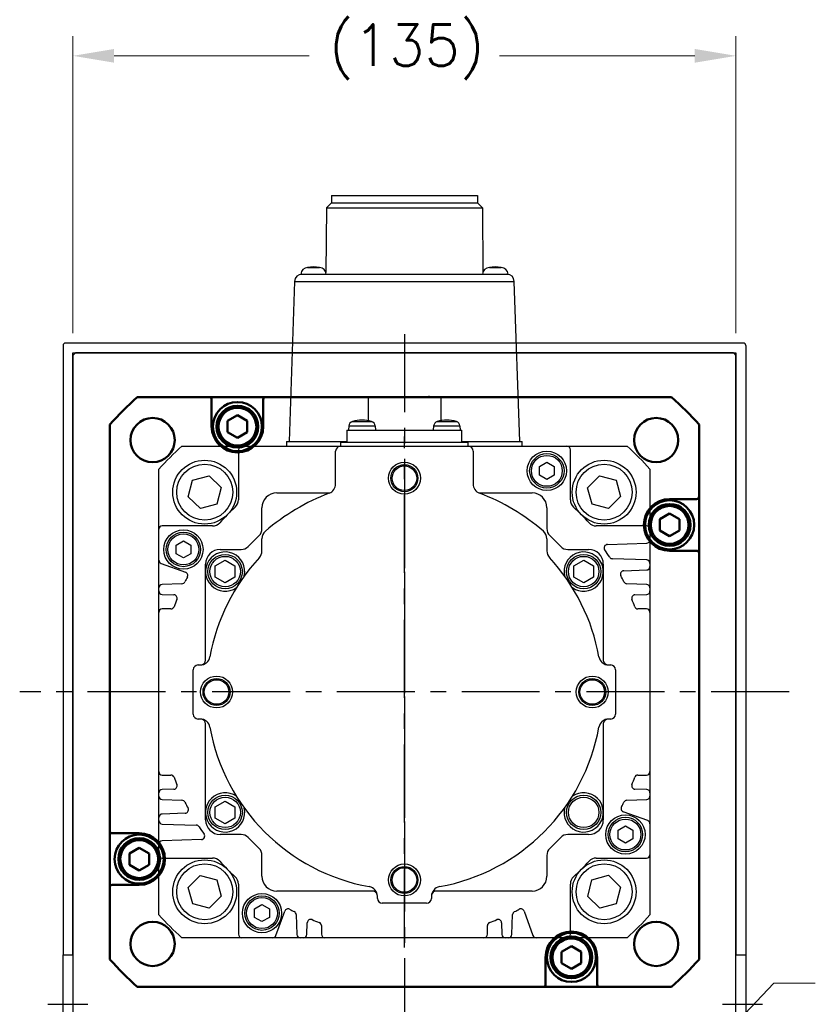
# Model space of a CAD drawing. Extents: x 47048 to 48733, y 9119 to 10307.
# Tile 5 of 20: x 48403 to 48564, y 9619 to 9819. Entities that reach past the tile are written whole.
import ezdxf

# ---------------------------------------------------------------- set-up
doc = ezdxf.new("R2010")
doc.units = 0
doc.header["$LTSCALE"] = 25.4
doc.linetypes.add('CENTER', pattern=[2, 1.25, -0.25, 0.25, -0.25])
doc.layers.get('0').update_dxf_attribs({"linetype": 'CONTINUOUS'})
doc.layers.get('Defpoints').update_dxf_attribs({"linetype": 'CONTINUOUS'})
for name, color, linetype, lineweight in [('2d ConnectionPoints', 7, 'CONTINUOUS', 50), ('AM_0', 7, 'CONTINUOUS', 50), ('ATA-DIM', 252, 'CONTINUOUS', 25)]:
    doc.layers.add(name, color=color, linetype=linetype, lineweight=lineweight)
doc.layers.add('ATA-CENTER', color=133, linetype='CENTER')
doc.styles.get("Standard").update_dxf_attribs({"font": 'simplex.shx'})
doc.dimstyles.new('ata_A1', dxfattribs={"dimtxt": 4.2, "dimasz": 4.2, "dimexe": 2, "dimexo": 2, "dimgap": 2, "dimtad": 0, "dimtih": 1, "dimtoh": 1, "dimdec": 6, "dimdsep": 46, "dimtxsty": 'Standard', "dimcen": 0, "dimclrd": 252, "dimclre": 252, "dimclrt": 4, "dimadec": 6, "dimazin": 2, "dimtfac": 1, "dimtdec": 6, "dimtofl": 0, "dimtmove": 0, "dimatfit": 3, "dimfxl": 0, "dimtolj": 1, "dimtzin": 0, "dimlwd": 0, "dimlwe": 0, "dimarcsym": 0})

# ---------------------------------------------------------------- blocks, each defined once
blk = doc.blocks.new('*D19540')
at = {"layer": 'ATA-DIM', "color": 252, "lineweight": 0}
for p, q in [((48556.56, 9623.21), (48535.14, 9600.73)), ((48564.98, 9623.21), (48556.56, 9623.21))]:
    blk.add_line(p, q, dxfattribs=at)
at = {"layer": 'ATA-DIM', "color": 252}
blk.add_solid([(48534.12, 9601.7), (48536.15, 9599.77), (48529.34, 9594.65)], dxfattribs=at)
at = {"layer": 'Defpoints', "color": 0}
for p in [(48529.34, 9594.65), (48521.75, 9586.69)]:
    blk.add_point(p, dxfattribs=at)
at = {"layer": 'ATA-DIM', "color": 4, "ltscale": 0.2, "insert": (48607.16, 9623.21), "char_height": 8.4, "attachment_point": 5}
blk.add_mtext('4-%%c11 THRU', dxfattribs=at)
blk = doc.blocks.new('*D19539')
at = {"layer": 'ATA-DIM', "color": 252, "lineweight": 0}
for p, q in [((48413.85, 9755.48), (48413.85, 9815.92)), ((48548.85, 9755.48), (48548.85, 9815.92)), ((48422.25, 9811.92), (48461.98, 9811.92)), ((48540.45, 9811.92), (48500.72, 9811.92))]:
    blk.add_line(p, q, dxfattribs=at)
at = {"layer": 'ATA-DIM', "color": 252}
for points in [[(48422.25, 9813.32), (48422.25, 9810.52), (48413.85, 9811.92)], [(48540.45, 9810.52), (48540.45, 9813.32), (48548.85, 9811.92)]]:
    blk.add_solid(points, dxfattribs=at)
at = {"layer": 'Defpoints', "color": 0}
for p in [(48548.85, 9811.92), (48413.85, 9751.48), (48548.85, 9751.48)]:
    blk.add_point(p, dxfattribs=at)
at = {"layer": 'ATA-DIM', "color": 4, "ltscale": 0.2, "insert": (48465.98, 9818.3), "char_height": 8.4, "attachment_point": 1}
blk.add_mtext('\\A1;(135)', dxfattribs=at)
blk = doc.blocks.new('DFH EH')
for p, q in [((33659.8, 3135.59), (33659.8, 3011.59)), ((33798.3, 3136.09), (33660.3, 3136.09)), ((33798.8, 3135.59), (33798.8, 3011.59)), ((33661.8, 3011.59), (33661.8, 3134.09)), ((33661.8, 3134.09), (33796.8, 3134.09)), ((33796.8, 3134.09), (33796.8, 3011.59)), ((33659.8, 3130.59), (33659.8, 3011.59)), ((33659.8, 2991.59), (33659.8, 3011.59)), ((33659.8, 3011.59), (33661.8, 3011.59)), ((33659.8, 2991.59), (33659.8, 3011.59)), ((33661.8, 3011.59), (33661.8, 2991.59)), ((33796.8, 3011.59), (33798.8, 3011.59)), ((33796.8, 2991.59), (33796.8, 3011.59)), ((33798.8, 3011.59), (33798.8, 2991.59)), ((33659.8, 2991.59), (33659.8, 2946.59)), ((33661.8, 2991.59), (33659.8, 2991.59)), ((33659.8, 2991.59), (33659.8, 2867.59)), ((33661.8, 2869.09), (33661.8, 2991.59)), ((33798.8, 2991.59), (33796.8, 2991.59)), ((33796.8, 2991.59), (33796.8, 2869.09)), ((33798.8, 2991.59), (33798.8, 2867.59)), ((33659.8, 2936.59), (33659.8, 2946.59)), ((33659.8, 2936.59), (33659.8, 2872.59)), ((33796.8, 2869.09), (33661.8, 2869.09)), ((33660.3, 2867.09), (33798.3, 2867.09))]:
    blk.add_line(p, q)
for centre, start, end in [((33660.3, 3135.59), 90, 180), ((33798.3, 3135.59), 0, 90), ((33660.3, 2867.59), 180, 270), ((33798.3, 2867.59), 270, 0)]:
    blk.add_arc(centre, 0.5, start, end)
at = {"layer": 'ATA-CENTER', "ltscale": 0.5}
for p, q in [((33656.68, 3001.59), (33664.81, 3001.59)), ((33794.06, 3001.59), (33802.19, 3001.59))]:
    blk.add_line(p, q, dxfattribs=at)

msp = doc.modelspace()

# ---------------------------------------------------------------- linework, layer by layer
for p, q in [((48466.4801825, 9783.4776056), (48466.4801825, 9781.9776056)), ((48466.4801825, 9783.4776056), (48496.2201825, 9783.4776056)), ((48496.2201825, 9783.4776056), (48496.2201825, 9781.9776056)), ((48465.4801825, 9780.9776056), (48465.3828088, 9767.8321583)), ((48466.4801825, 9781.9776056), (48465.4801825, 9780.9776056)), ((48465.4801825, 9780.9776056), (48497.2201825, 9780.9776056)), ((48466.4801825, 9781.9776056), (48496.2201825, 9781.9776056)), ((48496.2201825, 9781.9776056), (48497.2201825, 9780.9776056)), ((48497.2201825, 9780.9776056), (48497.3175562, 9767.8321583)), ((48460.2501825, 9767.4776056), (48460.4860218, 9767.4776056)), ((48460.4860218, 9767.4776056), (48502.2143431, 9767.4776056)), ((48461.6482886, 9768.8736517), (48464.0520763, 9768.8736517)), ((48498.6482886, 9768.8736517), (48501.0520763, 9768.8736517)), ((48502.2143431, 9767.4776056), (48502.4501825, 9767.4776056)), ((48458.9869356, 9766.0299549), (48457.8501825, 9733.4776056)), ((48458.9869356, 9766.0299549), (48503.7134294, 9766.0299549)), ((48504.8501825, 9733.4776056), (48503.7134294, 9766.0299549)), ((48413.8501825, 9750.9776056), (48414.3501825, 9751.4776056)), ((48413.8501825, 9750.9776056), (48413.8501825, 9486.9776056)), ((48548.3501825, 9751.4776056), (48414.3501825, 9751.4776056)), ((48548.3501825, 9751.4776056), (48548.8501825, 9750.9776056)), ((48548.8501825, 9486.9776056), (48548.8501825, 9750.9776056)), ((48473.9501825, 9742.4776056), (48473.9501825, 9737.6686941)), ((48473.9501825, 9742.4776056), (48488.7501825, 9742.4776056)), ((48488.7501825, 9742.4776056), (48488.7501825, 9737.6686941)), ((48470.7605552, 9737.4977143), (48474.6798098, 9737.4977143)), ((48488.0205552, 9737.4977143), (48491.9398098, 9737.4977143)), ((48469.6501825, 9735.7776056), (48493.0501825, 9735.7776056)), ((48469.6501825, 9735.7776056), (48469.6501825, 9733.2776056)), ((48470.0443071, 9736.6248545), (48469.9701825, 9735.7776056)), ((48470.0443071, 9736.6248545), (48475.3960578, 9736.6248545)), ((48475.3960578, 9736.6248545), (48475.4701825, 9735.7776056)), ((48487.3043071, 9736.6248545), (48487.2301825, 9735.7776056)), ((48487.3043071, 9736.6248545), (48492.6560578, 9736.6248545)), ((48492.6560578, 9736.6248545), (48492.7301825, 9735.7776056)), ((48493.0501825, 9733.2776056), (48493.0501825, 9735.7776056)), ((48457.3501825, 9733.4776056), (48457.3501825, 9732.4776056)), ((48457.3501825, 9733.4776056), (48469.6501825, 9733.4776056)), ((48468.3501825, 9733.2776056), (48468.3501825, 9732.4776056)), ((48468.3501825, 9733.2776056), (48494.3501825, 9733.2776056)), ((48493.0501825, 9733.4776056), (48505.3501825, 9733.4776056)), ((48494.3501825, 9732.4776056), (48494.3501825, 9733.2776056)), ((48505.3501825, 9732.4776056), (48505.3501825, 9733.4776056)), ((48436.0042896, 9732.4776056), (48448.24879, 9732.4776056)), ((48447.552965, 9731.7817806), (48447.552965, 9721.5482704)), ((48448.24879, 9732.4776056), (48468.3501825, 9732.4776056)), ((48467.3501825, 9724.8044588), (48467.3501825, 9731.4776056)), ((48468.3501825, 9732.4776056), (48494.3501825, 9732.4776056)), ((48494.3501825, 9732.4776056), (48514.4515733, 9732.4776056)), ((48495.3501825, 9731.4776056), (48495.3501825, 9724.8044588)), ((48514.4515733, 9732.4776056), (48526.6960753, 9732.4776056)), ((48515.1473984, 9721.5482704), (48515.1473984, 9731.7817806)), ((48508.8501825, 9728.343631), (48510.3501825, 9729.2096564)), ((48510.3501825, 9729.2096564), (48511.8501825, 9728.343631)), ((48431.3501817, 9715.5789973), (48431.3501825, 9727.8234985)), ((48508.8501825, 9726.6115802), (48508.8501825, 9728.343631)), ((48511.8501825, 9728.343631), (48511.8501825, 9726.6115802)), ((48531.3501825, 9727.8234985), (48531.3501816, 9715.5789973)), ((48437.352244, 9722.2147874), (48438.2238871, 9725.5674339)), ((48438.2238871, 9725.5674339), (48441.5631857, 9726.488892)), ((48441.5631857, 9726.488892), (48444.0308411, 9724.0577037)), ((48510.3501825, 9725.7455548), (48508.8501825, 9726.6115802)), ((48511.8501825, 9726.6115802), (48510.3501825, 9725.7455548)), ((48518.6561759, 9724.0078887), (48521.0873643, 9726.4755441)), ((48521.0873643, 9726.4755441), (48524.4400107, 9725.603901)), ((48524.4400107, 9725.603901), (48525.3614688, 9722.2646024)), ((48444.0308411, 9724.0577037), (48443.159198, 9720.7050572)), ((48455.3501825, 9722.9776056), (48466.1641895, 9722.9776056)), ((48496.5361754, 9722.9776056), (48507.3501825, 9722.9776056)), ((48519.5776341, 9720.6685901), (48518.6561759, 9724.0078887)), ((48439.8198994, 9719.7835991), (48437.352244, 9722.2147874)), ((48525.3614688, 9722.2646024), (48522.9302805, 9719.796947)), ((48443.159198, 9720.7050572), (48439.8198994, 9719.7835991)), ((48452.3501825, 9715.7260328), (48452.3501825, 9719.9776056)), ((48510.3501825, 9719.9776056), (48510.3501825, 9715.7260328)), ((48522.9302805, 9719.796947), (48519.5776341, 9720.6685901)), ((48431.3501817, 9709.3067759), (48431.3501817, 9715.5789973)), ((48442.2795169, 9716.2748223), (48432.0460067, 9716.2748223)), ((48530.6543566, 9716.2748223), (48520.4208464, 9716.2748223)), ((48531.3501816, 9715.5789973), (48531.3501816, 9713.4676475)), ((48434.8501825, 9712.343631), (48436.3501825, 9713.2096564)), ((48436.3501825, 9713.2096564), (48437.8501825, 9712.343631)), ((48449.5159689, 9712.0633921), (48451.764396, 9714.3118192)), ((48452.3501825, 9711.1840945), (48452.3501825, 9713.66354)), ((48510.3501825, 9713.66354), (48510.3501825, 9711.1840945)), ((48510.9359689, 9714.3118192), (48513.184396, 9712.0633921)), ((48531.3501816, 9713.4676475), (48531.3501816, 9708.6446214)), ((48434.8501825, 9710.6115802), (48434.8501825, 9712.343631)), ((48437.8501825, 9712.343631), (48437.8501825, 9710.6115802)), ((48443.8501825, 9711.4776056), (48448.1017553, 9711.4776056)), ((48514.5986096, 9711.4776056), (48518.8501825, 9711.4776056)), ((48522.6829158, 9712.4930295), (48530.6786405, 9712.7722464)), ((48431.3501817, 9703.6744425), (48431.3501817, 9709.3067759)), ((48436.3501825, 9709.7455548), (48434.8501825, 9710.6115802)), ((48437.8501825, 9710.6115802), (48436.3501825, 9709.7455548)), ((48442.8501825, 9708.1323062), (48444.8501825, 9709.2870067)), ((48444.8501825, 9709.2870067), (48446.8501825, 9708.1323062)), ((48515.8501825, 9708.1323062), (48517.8501825, 9709.2870067)), ((48517.8501825, 9709.2870067), (48519.8501825, 9708.1323062)), ((48530.6786405, 9709.3400226), (48523.7190491, 9709.5830569)), ((48431.8080205, 9708.6529142), (48436.7795735, 9706.8434169)), ((48440.8501825, 9706.9776056), (48440.8501825, 9708.4776056)), ((48440.8501825, 9688.9776056), (48440.8501825, 9706.9776056)), ((48442.8501825, 9705.8229051), (48442.8501825, 9708.1323062)), ((48446.8501825, 9708.1323062), (48446.8501825, 9705.8229051)), ((48515.8501825, 9705.8229051), (48515.8501825, 9708.1323062)), ((48519.8501825, 9708.1323062), (48519.8501825, 9705.8229051)), ((48521.8501825, 9708.4776056), (48521.8501825, 9706.9776056)), ((48521.8501825, 9706.9776056), (48521.8501825, 9688.9776056)), ((48525.9977428, 9707.141589), (48530.6786405, 9707.3050495)), ((48531.3501816, 9708.6446214), (48531.3501816, 9708.0004507)), ((48531.3501816, 9708.0004507), (48531.3501816, 9703.6744425)), ((48444.8501825, 9704.6682046), (48442.8501825, 9705.8229051)), ((48446.8501825, 9705.8229051), (48444.8501825, 9704.6682046)), ((48517.8501825, 9704.6682046), (48515.8501825, 9705.8229051)), ((48519.8501825, 9705.8229051), (48517.8501825, 9704.6682046)), ((48431.3501816, 9698.6803889), (48431.3501817, 9703.0302718)), ((48431.3501817, 9703.0302718), (48431.3501817, 9703.6744425)), ((48436.0591695, 9704.5108344), (48432.0217227, 9704.3698437)), ((48530.6786405, 9704.3698437), (48526.6411938, 9704.5108344)), ((48531.3501816, 9703.6744425), (48531.3501816, 9703.0302718)), ((48531.3501816, 9703.0302718), (48531.3501816, 9698.6803889)), ((48432.0217227, 9702.3348706), (48434.4056135, 9702.2516233)), ((48528.2947498, 9702.2516233), (48530.6786405, 9702.3348706)), ((48433.8054386, 9699.376214), (48432.0460067, 9699.376214)), ((48530.6543566, 9699.376214), (48528.8949247, 9699.376214)), ((48431.3501817, 9666.2748223), (48431.3501816, 9698.6803889)), ((48531.3501816, 9698.6803889), (48531.3501816, 9666.2748223)), ((48438.3501825, 9677.9776056), (48438.3501825, 9686.9776056)), ((48439.3501825, 9687.9776056), (48439.7711914, 9687.9776056)), ((48522.9291736, 9687.9776056), (48523.3501825, 9687.9776056)), ((48524.3501825, 9686.9776056), (48524.3501825, 9677.9776056)), ((48439.7711914, 9676.9776056), (48439.3501825, 9676.9776056)), ((48523.3501825, 9676.9776056), (48522.9291736, 9676.9776056)), ((48440.8501825, 9657.9776056), (48440.8501825, 9675.9776056)), ((48521.8501825, 9675.9776056), (48521.8501825, 9657.9776056)), ((48431.3501817, 9661.9249395), (48431.3501817, 9666.2748223)), ((48432.0460067, 9665.5789973), (48433.8054386, 9665.5789973)), ((48528.8949247, 9665.5789973), (48530.6543566, 9665.5789973)), ((48531.3501816, 9666.2748223), (48531.3501816, 9661.9249395)), ((48431.3501817, 9661.2807688), (48431.3501817, 9661.9249395)), ((48431.3501817, 9656.9547606), (48431.3501817, 9661.2807688)), ((48434.4056135, 9662.703588), (48432.0217227, 9662.6203407)), ((48530.6786405, 9662.6203407), (48528.2947498, 9662.703588)), ((48531.3501816, 9661.9249395), (48531.3501816, 9661.2807688)), ((48531.3501816, 9661.2807688), (48531.3501816, 9655.6484354)), ((48432.0217227, 9660.5853676), (48436.0591695, 9660.4443769)), ((48442.8501825, 9659.1323062), (48444.8501825, 9660.2870067)), ((48442.8501825, 9656.8229051), (48442.8501825, 9659.1323062)), ((48444.8501825, 9660.2870067), (48446.8501825, 9659.1323062)), ((48446.8501825, 9659.1323062), (48446.8501825, 9656.8229051)), ((48526.6411938, 9660.4443769), (48530.6786405, 9660.5853676)), ((48431.3501817, 9656.3105899), (48431.3501817, 9656.9547606)), ((48436.7026205, 9657.8136223), (48432.0217227, 9657.6501617)), ((48440.8501825, 9656.4776056), (48440.8501825, 9657.9776056)), ((48444.8501825, 9655.6682046), (48442.8501825, 9656.8229051)), ((48446.8501825, 9656.8229051), (48444.8501825, 9655.6682046)), ((48521.8501825, 9657.9776056), (48521.8501825, 9656.4776056)), ((48530.8923428, 9656.3022971), (48525.9207898, 9658.1117944)), ((48431.3501817, 9651.4875638), (48431.3501817, 9656.3105899)), ((48432.0217227, 9655.6151887), (48438.9813142, 9655.3721544)), ((48524.8501825, 9654.343631), (48526.3501825, 9655.2096564)), ((48526.3501825, 9655.2096564), (48527.8501825, 9654.343631)), ((48531.3501816, 9655.6484354), (48531.3501816, 9649.376214)), ((48448.1017553, 9653.4776056), (48443.8501825, 9653.4776056)), ((48451.764396, 9650.6433921), (48449.5159689, 9652.8918192)), ((48513.184396, 9652.8918192), (48510.9359689, 9650.6433921)), ((48518.8501825, 9653.4776056), (48514.5986096, 9653.4776056)), ((48524.8501825, 9652.6115802), (48524.8501825, 9654.343631)), ((48527.8501825, 9654.343631), (48527.8501825, 9652.6115802)), ((48431.3501817, 9649.376214), (48431.3501817, 9651.4875638)), ((48440.0174475, 9652.4621818), (48432.0217227, 9652.1829649)), ((48526.3501825, 9651.7455548), (48524.8501825, 9652.6115802)), ((48527.8501825, 9652.6115802), (48526.3501825, 9651.7455548)), ((48431.3501825, 9637.1317128), (48431.3501817, 9649.376214)), ((48452.3501825, 9644.9776056), (48452.3501825, 9649.2291785)), ((48510.3501825, 9649.2291785), (48510.3501825, 9644.9776056)), ((48531.3501816, 9649.376214), (48531.3501825, 9637.1317128)), ((48432.0460067, 9648.6803889), (48442.2795169, 9648.6803889)), ((48520.4208464, 9648.6803889), (48530.6543566, 9648.6803889)), ((48437.3388961, 9642.6906089), (48439.7700844, 9645.1582643)), ((48439.7700844, 9645.1582643), (48443.1227309, 9644.2866212)), ((48519.541167, 9644.250154), (48522.8804655, 9645.1716122)), ((48522.8804655, 9645.1716122), (48525.348121, 9642.7404239)), ((48438.2603542, 9639.3513103), (48437.3388961, 9642.6906089)), ((48443.1227309, 9644.2866212), (48444.044189, 9640.9473226)), ((48447.552965, 9643.4069409), (48447.552965, 9633.1734307)), ((48515.1473984, 9633.1734307), (48515.1473984, 9643.4069409)), ((48518.6695238, 9640.8975076), (48519.541167, 9644.250154)), ((48525.348121, 9642.7404239), (48524.4764778, 9639.3877774)), ((48444.044189, 9640.9473226), (48441.6130007, 9638.4796672)), ((48474.8501825, 9641.9776056), (48455.3501825, 9641.9776056)), ((48475.8501825, 9640.4776056), (48475.8501825, 9640.8986146)), ((48486.8501825, 9640.8986146), (48486.8501825, 9640.4776056)), ((48507.3501825, 9641.9776056), (48487.8501825, 9641.9776056)), ((48521.1371793, 9638.4663193), (48518.6695238, 9640.8975076)), ((48441.6130007, 9638.4796672), (48438.2603542, 9639.3513103)), ((48450.8501825, 9638.343631), (48452.3501825, 9639.2096564)), ((48452.3501825, 9639.2096564), (48453.8501825, 9638.343631)), ((48485.8501825, 9639.4776056), (48476.8501825, 9639.4776056)), ((48524.4764778, 9639.3877774), (48521.1371793, 9638.4663193)), ((48450.8501825, 9636.6115802), (48450.8501825, 9638.343631)), ((48453.8501825, 9638.343631), (48453.8501825, 9636.6115802)), ((48455.1748731, 9632.9354445), (48456.9843704, 9637.9069975)), ((48459.3169529, 9637.1865935), (48459.4579436, 9633.1491467)), ((48503.2424197, 9633.1491467), (48503.3834104, 9637.1865935)), ((48505.7159929, 9637.9069975), (48507.5254902, 9632.9354445)), ((48452.3501825, 9635.7455548), (48450.8501825, 9636.6115802)), ((48453.8501825, 9636.6115802), (48452.3501825, 9635.7455548)), ((48461.4929167, 9633.1491467), (48461.576164, 9635.5330375)), ((48464.4515733, 9634.9328626), (48464.4515733, 9633.1734307)), ((48498.24879, 9633.1734307), (48498.24879, 9634.9328626)), ((48501.1241993, 9635.5330375), (48501.2074466, 9633.1491467)), ((48448.24879, 9632.4776056), (48436.0042896, 9632.4776056)), ((48454.5210114, 9632.4776056), (48448.24879, 9632.4776056)), ((48460.1533448, 9632.4776056), (48454.5210114, 9632.4776056)), ((48460.7975155, 9632.4776056), (48460.1533448, 9632.4776056)), ((48465.1473984, 9632.4776056), (48460.7975155, 9632.4776056)), ((48497.5529649, 9632.4776056), (48465.1473984, 9632.4776056)), ((48501.9028478, 9632.4776056), (48497.5529649, 9632.4776056)), ((48502.5470185, 9632.4776056), (48501.9028478, 9632.4776056)), ((48508.1793519, 9632.4776056), (48502.5470185, 9632.4776056)), ((48514.4515733, 9632.4776056), (48508.1793519, 9632.4776056)), ((48526.6960753, 9632.4776056), (48514.4515733, 9632.4776056))]:
    msp.add_line(p, q)
for centre, radius in [((48510.3501825, 9727.4776056), 4), ((48510.3501825, 9727.4776056), 3.5), ((48440.6915426, 9723.1362456), 6.5), ((48440.6915426, 9723.1362456), 5.7), ((48481.3501825, 9725.9776056), 3.25), ((48510.3501825, 9727.4776056), 3.15), ((48522.0088224, 9723.1362456), 6.5), ((48522.0088224, 9723.1362456), 5.7), ((48481.3501825, 9725.9776056), 2.75), ((48481.3501825, 9725.9776056), 2.5), ((48436.3501825, 9711.4776056), 4), ((48436.3501825, 9711.4776056), 3.5), ((48436.3501825, 9711.4776056), 3.15), ((48444.8501825, 9706.9776056), 3.5), ((48444.8501825, 9706.9776056), 3.1), ((48517.8501825, 9706.9776056), 3.5), ((48517.8501825, 9706.9776056), 3.1), ((48443.1001825, 9682.4776056), 3.25), ((48443.1001825, 9682.4776056), 2.75), ((48443.1001825, 9682.4776056), 2.5), ((48519.6001825, 9682.4776056), 3.25), ((48519.6001825, 9682.4776056), 2.75), ((48519.6001825, 9682.4776056), 2.5), ((48444.8501825, 9657.9776056), 3.5), ((48444.8501825, 9657.9776056), 3.1), ((48517.8501825, 9657.9776056), 3.5), ((48517.8501825, 9657.9776056), 3.1), ((48526.3501825, 9653.4776056), 4), ((48526.3501825, 9653.4776056), 3.5), ((48526.3501825, 9653.4776056), 3.15), ((48440.6915426, 9641.8189657), 6.5), ((48440.6915426, 9641.8189657), 5.7), ((48481.3501825, 9644.2276056), 3.25), ((48481.3501825, 9644.2276056), 2.75), ((48481.3501825, 9644.2276056), 2.5), ((48522.0088224, 9641.8189657), 6.5), ((48522.0088224, 9641.8189657), 5.7), ((48452.3501825, 9637.4776056), 4), ((48452.3501825, 9637.4776056), 3.5), ((48452.3501825, 9637.4776056), 3.15)]:
    msp.add_circle(centre, radius)
for centre, radius, start, end in [((48462.8501825, 9761.9776056), 7, 80.113375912, 99.886624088), ((48499.8501825, 9761.9776056), 7, 80.113375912, 99.886624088), ((48460.4860218, 9765.9776056), 1.5, 90, 178), ((48461.7467974, 9767.3768899), 1.5, 93.765468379, 176.150043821), ((48463.9535675, 9767.3768899), 1.5, 3.849956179, 86.234531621), ((48498.7467974, 9767.3768899), 1.5, 93.765468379, 176.150043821), ((48500.9535675, 9767.3768899), 1.5, 3.849956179, 86.234531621), ((48502.2143431, 9765.9776056), 1.5, 2, 90), ((48471.0405018, 9736.5376988), 1, 106.257021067, 175.000000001), ((48472.7201825, 9730.7776056), 7, 73.742973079, 106.257026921), ((48474.3998631, 9736.5376988), 1, 4.999999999, 73.742978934), ((48488.3005018, 9736.5376988), 1, 106.257021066, 175.000000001), ((48489.9801825, 9730.7776056), 7, 73.742973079, 106.257026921), ((48491.6598631, 9736.5376988), 1, 4.999999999, 73.742978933), ((48481.3501825, 9682.4776056), 67.5, 132.205446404, 137.794553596), ((48448.24879, 9731.7817806), 0.695825, 89.999999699, 180), ((48468.3501825, 9731.4776056), 1, 90, 180), ((48494.3501825, 9731.4776056), 1, 0, 90), ((48514.4515733, 9731.7817806), 0.6958251, 0, 90.000000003), ((48481.3501825, 9682.4776056), 67.5, 42.205446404, 47.794553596), ((48455.3501825, 9719.9776056), 3, 90, 180), ((48481.3501825, 9682.4776056), 43.25, 110.707124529, 130.885192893), ((48465.3501825, 9724.8044588), 2, 290.707124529, 0), ((48497.3501825, 9724.8044588), 2, 180, 249.292875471), ((48481.3501825, 9682.4776056), 43.25, 49.114807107, 69.292875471), ((48507.3501825, 9719.9776056), 3, 0, 90), ((48445.5648934, 9721.5482704), 1.9880716, 312.486940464, 0), ((48517.1354699, 9721.5482704), 1.9880716, 180, 227.513059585), ((48481.3501817, 9682.4776057), 50.9940358, 132.486940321, 137.513059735), ((48481.3501816, 9682.4776057), 50.9940358, 42.486939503, 47.513059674), ((48442.2795169, 9718.2628939), 1.9880716, 269.99999977, 317.513059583), ((48520.4208464, 9718.2628939), 1.9880716, 222.486959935, 270.000000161), ((48432.0460067, 9715.5789973), 0.6958251, 90.00000122, 180), ((48450.3501825, 9715.7260328), 2, 315, 0), ((48454.3501825, 9713.66354), 2, 130.885192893, 180), ((48508.3501825, 9713.66354), 2, 0, 49.114807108), ((48512.3501825, 9715.7260328), 2, 180, 225), ((48530.6543566, 9715.5789973), 0.6958251, 0, 90), ((48530.6543566, 9713.4676475), 0.6958251, 271.999999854, 0), ((48443.8501825, 9708.4776056), 3, 90, 180), ((48444.8501825, 9706.9776056), 4, 347.077132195, 305.181246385), ((48448.1017553, 9713.4776056), 2, 270, 315), ((48450.3501825, 9711.1840945), 2, 317.199850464, 0), ((48512.3501825, 9711.1840945), 2, 180, 222.800173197), ((48514.5986096, 9713.4776056), 2, 225, 270), ((48517.8501825, 9706.9776056), 4, 234.818753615, 192.922867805), ((48518.8501825, 9708.4776056), 3, 0, 90), ((48522.7071998, 9711.7976283), 0.6958251, 91.999999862, 215.334701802), ((48481.3501816, 9682.4776057), 50, 33.256317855, 35.334701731), ((48432.0460067, 9709.3067759), 0.695825, 179.999998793, 249.999999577), ((48481.3501825, 9682.4776056), 40.25, 137.199825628, 169.77496314), ((48481.3501825, 9682.4776056), 40.25, 10.22503686, 42.800173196), ((48523.743333, 9710.278458), 0.695825, 213.25631749, 267.999999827), ((48530.6543566, 9708.6446214), 0.6958251, 0, 88.000000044), ((48436.5415874, 9706.1895552), 0.695825, 332.11296468, 69.999999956), ((48526.0220268, 9706.4461878), 0.6958251, 91.999999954, 208.223150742), ((48530.6543566, 9708.0004507), 0.6958251, 271.999999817, 0), ((48436.0348856, 9705.2062356), 0.6958251, 271.999999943, 333.356032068), ((48481.3501816, 9682.4776056), 50, 152.112964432, 153.363294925), ((48481.3501816, 9682.4776057), 50, 26.636804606, 28.215582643), ((48526.6654777, 9705.2062356), 0.695825, 206.636804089, 267.999999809), ((48432.0460067, 9703.6744425), 0.6958251, 92.000000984, 180), ((48432.0460067, 9703.0302718), 0.695825, 179.999999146, 268.000000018), ((48530.6543566, 9703.6744425), 0.6958251, 0, 88.000000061), ((48530.6543566, 9703.0302718), 0.6958251, 271.99999981, 0), ((48434.3813295, 9701.5562221), 0.6958251, 337.893147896, 88.000000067), ((48481.3501816, 9682.4776055), 50, 157.893147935, 159.692475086), ((48528.3190338, 9701.5562221), 0.6958251, 91.999999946, 202.104765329), ((48481.3501817, 9682.4776055), 50, 20.307524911, 22.106881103), ((48432.0460067, 9698.6803889), 0.6958251, 90, 180), ((48433.8054386, 9700.072039), 0.695825, 269.99999962, 339.692474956), ((48528.8949247, 9700.072039), 0.6958251, 200.307525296, 270.000000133), ((48530.6543566, 9698.6803889), 0.6958251, 0, 90), ((48439.7711914, 9689.9776056), 2, 270, 349.774963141), ((48439.8501825, 9688.9776056), 1, 280.907887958, 0), ((48522.9291736, 9689.9776056), 2, 190.225036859, 270), ((48522.8501825, 9688.9776056), 1, 180, 259.092112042), ((48439.3501825, 9686.9776056), 1, 90, 180), ((48523.3501825, 9686.9776056), 1, 0, 90), ((48439.3501825, 9677.9776056), 1, 180, 270), ((48439.7711914, 9674.9776056), 2, 10.22503686, 90), ((48439.8501825, 9675.9776056), 1, 0, 79.092112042), ((48522.9291736, 9674.9776056), 2, 90, 169.77496314), ((48522.8501825, 9675.9776056), 1, 100.907887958, 180), ((48523.3501825, 9677.9776056), 1, 270, 0), ((48481.3501825, 9682.4776056), 40.25, 190.22503686, 259.77496314), ((48481.3501825, 9682.4776056), 40.25, 280.22503686, 349.77496314), ((48432.0460067, 9666.2748223), 0.695825, 180, 270), ((48433.8054386, 9664.8831722), 0.6958251, 20.307524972, 90.000000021), ((48481.3501816, 9682.4776058), 50, 200.307524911, 202.106909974), ((48481.3501817, 9682.4776058), 50, 337.893147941, 339.692475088), ((48528.8949247, 9664.8831722), 0.6958251, 89.999999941, 159.692475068), ((48530.6543566, 9666.2748223), 0.695825, 270, 0), ((48434.3813295, 9663.3989891), 0.6958251, 271.999999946, 22.102690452), ((48528.3190338, 9663.3989891), 0.695825, 157.893147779, 268.00000011), ((48432.0460067, 9661.9249395), 0.6958251, 92.000000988, 180), ((48432.0460067, 9661.2807688), 0.695825, 179.999999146, 267.999999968), ((48444.8501825, 9657.9776056), 4, 54.818753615, 12.922867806), ((48517.8501825, 9657.9776056), 4, 167.077132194, 125.181246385), ((48530.6543566, 9661.9249395), 0.6958251, 0, 88.000000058), ((48530.6543566, 9661.2807688), 0.6958251, 271.999999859, 0), ((48436.0348856, 9659.7489757), 0.695825, 26.636804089, 87.999999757), ((48481.3501817, 9682.4776056), 50, 206.636804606, 208.215804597), ((48436.6783365, 9658.5090235), 0.6958251, 271.999999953, 28.207201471), ((48526.158776, 9658.765656), 0.695825, 152.112964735, 249.999999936), ((48481.3501817, 9682.4776058), 50, 332.112964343, 333.363294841), ((48526.6654777, 9659.7489757), 0.6958251, 91.999999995, 153.356031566), ((48432.0460067, 9656.9547606), 0.6958251, 92.000000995, 180), ((48432.0460067, 9656.3105899), 0.695825, 179.999999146, 268.000000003), ((48438.9570303, 9654.6767532), 0.6958251, 33.256263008, 88.000000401), ((48481.3501816, 9682.4776057), 50, 213.256318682, 215.334701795), ((48443.8501825, 9656.4776056), 3, 180, 270), ((48518.8501825, 9656.4776056), 3, 270, 0), ((48530.6543566, 9655.6484354), 0.6958251, 0, 69.99999987), ((48439.9931635, 9653.157583), 0.6958251, 271.999999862, 35.334701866), ((48448.1017553, 9651.4776056), 2, 45, 90), ((48514.5986096, 9651.4776056), 2, 90, 135), ((48432.0460067, 9651.4875638), 0.6958251, 92.000001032, 180), ((48432.0460067, 9649.376214), 0.695825, 180, 270), ((48450.3501825, 9649.2291785), 2, 0, 45), ((48512.3501825, 9649.2291785), 2, 135, 180), ((48530.6543566, 9649.376214), 0.695825, 269.999999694, 0), ((48442.2795169, 9646.6923174), 1.9880716, 42.486906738, 90.000000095), ((48481.3501817, 9682.4776056), 50.9940358, 222.48694157, 227.513059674), ((48481.3501816, 9682.4776056), 50.9940358, 312.486940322, 317.513059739), ((48520.4208464, 9646.6923174), 1.9880716, 89.999999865, 137.513059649), ((48445.5648934, 9643.4069409), 1.9880716, 0, 47.513059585), ((48455.3501825, 9644.9776056), 3, 180, 270), ((48507.3501825, 9644.9776056), 3, 270, 0), ((48517.1354699, 9643.4069409), 1.9880716, 132.486940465, 180), ((48473.8501825, 9640.8986146), 2, 0, 79.77496314), ((48488.8501825, 9640.8986146), 2, 100.22503686, 180), ((48474.8501825, 9640.9776056), 1, 10.907887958, 90), ((48487.8501825, 9640.9776056), 1, 90, 169.092112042), ((48476.8501825, 9640.4776056), 1, 180, 270), ((48485.8501825, 9640.4776056), 1, 270, 0), ((48481.3501825, 9682.4776056), 67.5, 222.205446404, 227.794553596), ((48457.638232, 9637.6690113), 0.6958251, 62.11288589, 159.999999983), ((48481.3501821, 9682.4776054), 50, 242.112965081, 243.363177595), ((48458.6215517, 9637.1623096), 0.695825, 1.999999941, 63.364431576), ((48504.0788116, 9637.1623096), 0.695825, 116.636805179, 178.000000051), ((48481.3501812, 9682.4776054), 50, 296.63680519, 297.887036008), ((48505.0621313, 9637.6690114), 0.695825, 19.999999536, 117.88703607), ((48481.3501825, 9682.4776056), 67.5, 312.205446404, 317.794553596), ((48462.2715652, 9635.5087535), 0.6958251, 67.893203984, 177.999999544), ((48481.3501819, 9682.4776055), 50, 247.893146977, 249.692365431), ((48463.7557482, 9634.9328626), 0.6958251, 0, 69.7003409), ((48498.9446151, 9634.9328626), 0.6958251, 110.307524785, 180), ((48481.3501815, 9682.4776056), 50, 290.307524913, 292.106852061), ((48500.4287982, 9635.5087535), 0.695825, 1.999999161, 112.106852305), ((48448.24879, 9633.1734307), 0.6958251, 180, 270), ((48454.5210114, 9633.1734307), 0.695825, 269.99999996, 340.000000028), ((48460.1533448, 9633.1734307), 0.6958251, 182.000001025, 270.000000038), ((48460.7975155, 9633.1734307), 0.695825, 270.000000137, 357.999999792), ((48465.1473984, 9633.1734307), 0.6958251, 180, 270.000000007), ((48497.552965, 9633.1734307), 0.695825, 269.999999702, 0), ((48501.9028478, 9633.1734307), 0.6958251, 182.000000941, 270.000000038), ((48502.5470185, 9633.1734307), 0.695825, 269.999998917, 358.000000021), ((48508.1793519, 9633.1734307), 0.695825, 199.999999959, 270.000000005), ((48514.4515733, 9633.1734307), 0.695825, 269.999999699, 0)]:
    msp.add_arc(centre, radius, start, end)
at = {"layer": '2d ConnectionPoints'}
msp.add_point((48486.3501825, 9742.4776056), dxfattribs=at)
msp.add_point((48486.3501825, 9742.4776056), dxfattribs=at)
at = {"layer": 'AM_0'}
for p, q in [((48535.7652539, 9742.4776056), (48426.935111, 9742.4776056)), ((48442.1001825, 9736.4776056), (48442.1001825, 9741.9776056)), ((48452.6001825, 9741.9776056), (48452.6001825, 9736.4776056)), ((48421.3501825, 9736.8926771), (48421.3501825, 9628.0625342)), ((48447.3501825, 9738.7870067), (48445.3501825, 9737.6323062)), ((48445.3501825, 9737.6323062), (48445.3501825, 9735.3229051)), ((48449.3501825, 9737.6323062), (48447.3501825, 9738.7870067)), ((48449.3501825, 9735.3229051), (48449.3501825, 9737.6323062)), ((48541.3501825, 9628.0625342), (48541.3501825, 9736.8926771)), ((48445.3501825, 9735.3229051), (48447.3501825, 9734.1682046)), ((48447.3501825, 9734.1682046), (48449.3501825, 9735.3229051)), ((48535.3501825, 9721.7276056), (48540.8501825, 9721.7276056)), ((48535.3501825, 9718.7870067), (48533.3501825, 9717.6323062)), ((48533.3501825, 9717.6323062), (48533.3501825, 9715.3229051)), ((48537.3501825, 9717.6323062), (48535.3501825, 9718.7870067)), ((48537.3501825, 9715.3229051), (48537.3501825, 9717.6323062)), ((48533.3501825, 9715.3229051), (48535.3501825, 9714.1682046)), ((48535.3501825, 9714.1682046), (48537.3501825, 9715.3229051)), ((48540.8501825, 9711.2276056), (48535.3501825, 9711.2276056)), ((48421.8501825, 9653.7276056), (48427.3501825, 9653.7276056)), ((48427.3501825, 9650.7870067), (48425.3501825, 9649.6323062)), ((48429.3501825, 9649.6323062), (48427.3501825, 9650.7870067)), ((48425.3501825, 9649.6323062), (48425.3501825, 9647.3229051)), ((48429.3501825, 9647.3229051), (48429.3501825, 9649.6323062)), ((48425.3501825, 9647.3229051), (48427.3501825, 9646.1682046)), ((48427.3501825, 9646.1682046), (48429.3501825, 9647.3229051)), ((48427.3501825, 9643.2276056), (48421.8501825, 9643.2276056)), ((48515.3501825, 9630.7870067), (48513.3501825, 9629.6323062)), ((48517.3501825, 9629.6323062), (48515.3501825, 9630.7870067)), ((48513.3501825, 9629.6323062), (48513.3501825, 9627.3229051)), ((48517.3501825, 9627.3229051), (48517.3501825, 9629.6323062)), ((48510.1001825, 9622.9776056), (48510.1001825, 9628.4776056)), ((48513.3501825, 9627.3229051), (48515.3501825, 9626.1682046)), ((48515.3501825, 9626.1682046), (48517.3501825, 9627.3229051)), ((48520.6001825, 9628.4776056), (48520.6001825, 9622.9776056)), ((48426.935111, 9622.4776056), (48535.7652539, 9622.4776056))]:
    msp.add_line(p, q, dxfattribs=at)
for centre, radius in [((48447.3501825, 9736.4776056), 5), ((48447.3501825, 9736.4776056), 4.25), ((48447.3501825, 9736.4776056), 3.85), ((48430.0849408, 9733.7428473), 4.5), ((48532.6154241, 9733.7428473), 4.5), ((48535.3501825, 9716.4776056), 5), ((48535.3501825, 9716.4776056), 4.25), ((48535.3501825, 9716.4776056), 3.85), ((48427.3501825, 9648.4776056), 5), ((48427.3501825, 9648.4776056), 4.25), ((48427.3501825, 9648.4776056), 3.85), ((48430.0849408, 9631.212364), 4.5), ((48532.6154241, 9631.212364), 4.5), ((48515.3501825, 9628.4776056), 5), ((48515.3501825, 9628.4776056), 4.25), ((48515.3501825, 9628.4776056), 3.85)]:
    msp.add_circle(centre, radius, dxfattribs=at)
for centre, radius, start, end in [((48481.3501825, 9682.4776056), 81, 132.205446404, 137.794553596), ((48441.6001825, 9741.9776056), 0.5, 0, 90), ((48453.1001825, 9741.9776056), 0.5, 90, 180), ((48481.3501825, 9682.4776056), 81, 42.205446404, 47.794553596), ((48447.3501825, 9736.4776056), 5.25, 180, 0), ((48535.3501825, 9716.4776056), 5.25, 90, 270), ((48540.8501825, 9722.2276056), 0.5, 270, 0), ((48540.8501825, 9710.7276056), 0.5, 0, 90), ((48421.8501825, 9654.2276056), 0.5, 180, 270), ((48427.3501825, 9648.4776056), 5.25, 270, 90), ((48421.8501825, 9642.7276056), 0.5, 90, 180), ((48515.3501825, 9628.4776056), 5.25, 0, 180), ((48481.3501825, 9682.4776056), 81, 222.205446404, 227.794553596), ((48481.3501825, 9682.4776056), 81, 312.205446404, 317.794553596), ((48509.6001825, 9622.9776056), 0.5, 270, 0), ((48521.1001825, 9622.9776056), 0.5, 180, 270)]:
    msp.add_arc(centre, radius, start, end, dxfattribs=at)
at = {"layer": 'ATA-CENTER', "ltscale": 0.5}
for p, q in [((48481.3501825, 9755.2861091), (48481.3501825, 9609.6691022)), ((48481.3501825, 9630.5026056), (48481.3501825, 9734.4526056)), ((48481.3501825, 9725.9776056), (48481.3501825, 9638.9776056)), ((48481.3501825, 9725.9776056), (48481.3501825, 9638.9776056)), ((48559.6878365, 9682.4776056), (48403.0125284, 9682.4776056))]:
    msp.add_line(p, q, dxfattribs=at)

# ---------------------------------------------------------------- block references
at = {"ltscale": 0.2}
msp.add_blockref('DFH EH', (14752.0548292, 6617.3826081), dxfattribs=at)

# ---------------------------------------------------------------- dimensions: what is measured, and where the dimension line sits
at = {"layer": 'ATA-DIM'}
dim = msp.add_linear_dim(base=(48548.8501825, 9811.9165806), p1=(48413.8501825, 9751.4776056), p2=(48548.8501825, 9751.4776056), angle=180, text='(<>)', dimstyle='ata_A1', override={"dimscale": 2, "dimdec": 3, "dimtol": 0, "dimlim": 0, "dimtp": 0, "dimtm": 0, "dimtfac": 0.857143, "dimtdec": 2, "dimtolj": 1, "dimtzin": 0}, dxfattribs=at)
dim.commit()
dim.dimension.update_dxf_attribs({"geometry": '*D19539', "text_midpoint": (48481.3501825, 9811.9165806), "dimtype": 160})
dim = msp.add_diameter_dim_2p(p1=(48521.7493019, 9586.6908798), p2=(48529.3394107, 9594.6526791), text='4-<> THRU', dimstyle='ata_A1', override={"dimscale": 2, "dimtp": 0.1, "dimtm": 0.1, "dimtfac": 0.71, "dimtdec": 3, "dimtolj": 0, "dimtzin": 8}, dxfattribs=at)
dim.commit()
dim.dimension.update_dxf_attribs({"geometry": '*D19540', "text_midpoint": (48607.1610837, 9623.207407), "dimtype": 163})

doc.saveas('drawing.dxf')
